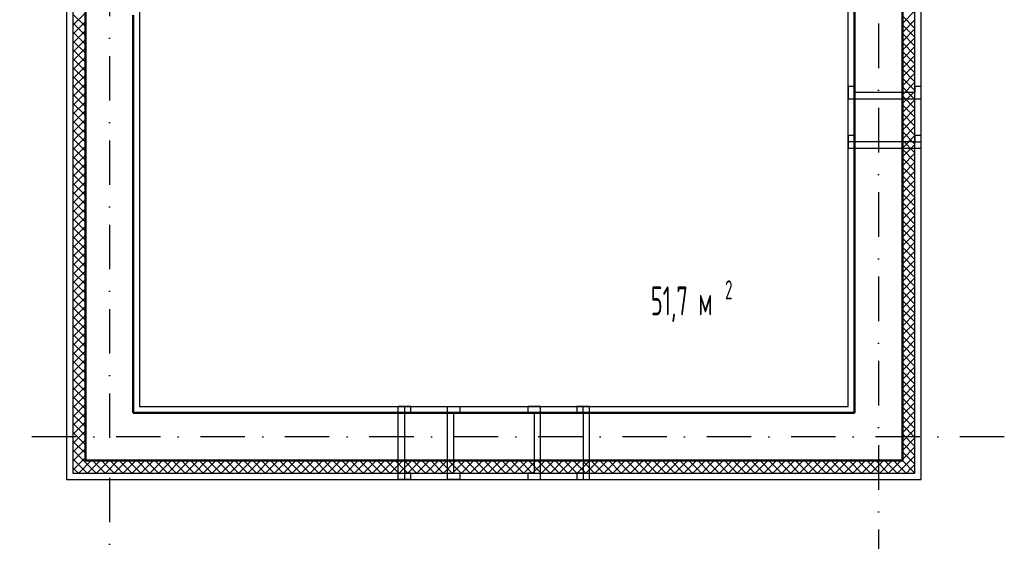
# Model space of a CAD drawing. Extents: x -1560602 to 321118, y -2308202 to -430103.
# Tile 58 of 104: x -1552702 to -1544879, y -2125006 to -2120860. Entities that reach past the tile are written whole.
import ezdxf

# ---------------------------------------------------------------- set-up
doc = ezdxf.new("R2010")
doc.units = 0
doc.header["$MEASUREMENT"] = 0
doc.linetypes.add('Dot & Dashed', pattern=[670.277762, 352.777767, -176.388884, 0, -141.111112])
doc.linetypes.add('Штрихпунктирная', pattern=[0.670278, 0.352778, -0.176389, 0, -0.141111])
doc.layers.get('0').update_dxf_attribs({"color": 255, "linetype": 'CONTINUOUS'})
for name, color, linetype in [('Оси', 253, 'Dot & Dashed'), ('Текст', 7, 'CONTINUOUS'), ('Утеплитель', 6, 'CONTINUOUS')]:
    doc.layers.add(name, color=color, linetype=linetype)
doc.layers.add('стены', color=5, linetype='CONTINUOUS', lineweight=50)
doc.styles.get("Standard").update_dxf_attribs({"font": 'spds.shx', "width": 0.7, "height": 250})

msp = doc.modelspace()

# ---------------------------------------------------------------- linework, layer by layer
at = {"color": 0, "ltscale": 100}
for p, q in [((-1545539.3, -2124514.8), (-1545539.3, -2112054.8)), ((-1552329.3, -2114434.8), (-1552329.3, -2124514.8)), ((-1551749.3, -2115014.8), (-1551749.3, -2123934.8)), ((-1546119.3, -2123934.8), (-1546119.3, -2115014.8)), ((-1546069.3, -2121389.8), (-1546119.3, -2121389.8)), ((-1546119.3, -2121389.8), (-1546119.3, -2121489.8)), ((-1546069.3, -2121439.8), (-1546069.3, -2121389.8)), ((-1545589.3, -2121439.8), (-1546069.3, -2121439.8)), ((-1545539.3, -2121389.8), (-1545589.3, -2121389.8)), ((-1545589.3, -2121389.8), (-1545589.3, -2121439.8)), ((-1545539.3, -2121489.8), (-1545539.3, -2121389.8)), ((-1546119.3, -2121489.8), (-1545539.3, -2121489.8)), ((-1546069.3, -2121779.8), (-1546119.3, -2121779.8)), ((-1546119.3, -2121779.8), (-1546119.3, -2121879.8)), ((-1546068.9, -2121829.8), (-1546119.3, -2121829.8)), ((-1546069.3, -2121829.8), (-1546069.3, -2121779.8)), ((-1545589.3, -2121829.8), (-1546069.3, -2121829.8)), ((-1545539.3, -2121779.8), (-1545589.3, -2121779.8)), ((-1545589.3, -2121779.8), (-1545589.3, -2121829.8)), ((-1545589.3, -2121829.8), (-1545539.3, -2121829.8)), ((-1545539.3, -2121879.9), (-1545539.3, -2121779.8)), ((-1546119.3, -2121879.8), (-1545539.3, -2121879.9)), ((-1551749.3, -2123934.8), (-1546119.3, -2123934.8)), ((-1549594.3, -2123934.8), (-1549694.3, -2123934.8)), ((-1549694.3, -2124514.8), (-1549694.3, -2123934.8)), ((-1549644.3, -2123934.8), (-1549644.3, -2124514.8)), ((-1549594.3, -2123984.8), (-1549594.3, -2123934.8)), ((-1549304.3, -2124514.8), (-1549304.3, -2123934.8)), ((-1549304.3, -2123934.8), (-1549204.3, -2123934.8)), ((-1549204.3, -2123934.8), (-1549204.3, -2123984.8)), ((-1548564.3, -2123934.8), (-1548664.3, -2123934.8)), ((-1548664.3, -2123934.8), (-1548664.3, -2123984.8)), ((-1548564.3, -2124514.8), (-1548564.3, -2123934.8)), ((-1548174.2, -2123934.8), (-1548274.3, -2123934.8)), ((-1548274.3, -2123934.8), (-1548274.3, -2123984.8)), ((-1548224.3, -2123984.8), (-1548224.3, -2123934.8)), ((-1548174.3, -2124514.8), (-1548174.2, -2123934.8)), ((-1549594.3, -2123984.8), (-1549644.3, -2123984.8)), ((-1549204.3, -2123984.8), (-1549254.3, -2123984.8)), ((-1549254.3, -2123984.8), (-1549254.3, -2124464.8)), ((-1548664.3, -2123984.8), (-1548614.3, -2123984.8)), ((-1548614.3, -2123984.8), (-1548614.3, -2124464.8)), ((-1548274.3, -2123984.8), (-1548224.3, -2123984.8)), ((-1548224.3, -2123984.8), (-1548224.3, -2124464.8)), ((-1552329.3, -2124514.8), (-1545539.3, -2124514.8)), ((-1549594.3, -2124514.8), (-1549694.3, -2124514.8)), ((-1549594.3, -2124464.8), (-1549644.3, -2124464.8)), ((-1549594.3, -2124514.8), (-1549594.3, -2124464.8)), ((-1549204.3, -2124514.8), (-1549304.3, -2124514.8)), ((-1549254.3, -2124464.8), (-1549204.3, -2124464.8)), ((-1549204.3, -2124464.8), (-1549204.3, -2124514.8)), ((-1548614.3, -2124464.8), (-1548664.3, -2124464.8)), ((-1548664.3, -2124464.8), (-1548664.3, -2124514.8)), ((-1548664.3, -2124514.8), (-1548564.3, -2124514.8)), ((-1548274.3, -2124464.8), (-1548274.3, -2124514.8)), ((-1548224.3, -2124464.8), (-1548274.3, -2124464.8)), ((-1548274.3, -2124514.8), (-1548174.3, -2124514.8)), ((-1548224.3, -2124464.4), (-1548224.3, -2124514.8))]:
    msp.add_line(p, q, dxfattribs=at)
at = {"layer": 'Оси', "color": 0, "linetype": 'Штрихпунктирная', "lineweight": -3, "ltscale": 1000}
for p, q in [((-1545879.3, -2109494.8), (-1545879.3, -2132549.8)), ((-1551989.3, -2113774.8), (-1551989.3, -2132549.8)), ((-1544879.3, -2124174.8), (-1556614.5, -2124174.8))]:
    msp.add_line(p, q, dxfattribs=at)
at = {"layer": 'стены', "color": 0, "ltscale": 100}
for p, q in [((-1552179.3, -2114584.8), (-1552179.3, -2124364.8)), ((-1546069.3, -2119034.8), (-1546069.3, -2123984.8)), ((-1545689.3, -2124364.8), (-1545689.3, -2119034.8)), ((-1552179.3, -2120824.8), (-1552179.3, -2124364.8)), ((-1551799.3, -2123984.8), (-1551799.3, -2120824.8)), ((-1546069.3, -2123984.8), (-1551799.3, -2123984.8)), ((-1552179.3, -2124364.8), (-1545689.3, -2124364.8))]:
    msp.add_line(p, q, dxfattribs=at)
at = {"layer": 'Утеплитель', "color": 0, "ltscale": 100}
for p, q in [((-1552279.3, -2114484.8), (-1552279.3, -2124464.8)), ((-1545589.3, -2124464.8), (-1545589.3, -2119034.8)), ((-1552279.3, -2120904.5), (-1552179.3, -2120804.5)), ((-1552179.3, -2120914.9), (-1552279.3, -2120814.9)), ((-1545689.3, -2120890.6), (-1545589.3, -2120790.6)), ((-1545589.3, -2120928.8), (-1545689.3, -2120828.8)), ((-1552279.3, -2120975.2), (-1552179.3, -2120875.2)), ((-1552179.3, -2120985.6), (-1552279.3, -2120885.6)), ((-1545689.3, -2120961.3), (-1545589.3, -2120861.3)), ((-1545589.3, -2120999.5), (-1545689.3, -2120899.5)), ((-1552279.3, -2121045.9), (-1552179.3, -2120945.9)), ((-1552179.3, -2121056.3), (-1552279.3, -2120956.3)), ((-1545689.3, -2121032), (-1545589.3, -2120932)), ((-1545589.3, -2121070.2), (-1545689.3, -2120970.2)), ((-1552279.3, -2121116.6), (-1552179.3, -2121016.6)), ((-1552179.3, -2121127), (-1552279.3, -2121027)), ((-1545689.3, -2121102.7), (-1545589.3, -2121002.7)), ((-1545589.3, -2121140.9), (-1545689.3, -2121040.9)), ((-1552279.3, -2121187.3), (-1552179.3, -2121087.3)), ((-1552179.3, -2121197.7), (-1552279.3, -2121097.7)), ((-1545689.3, -2121173.4), (-1545589.3, -2121073.4)), ((-1545589.3, -2121211.6), (-1545689.3, -2121111.6)), ((-1545689.3, -2121244.1), (-1545589.3, -2121144.1)), ((-1552279.3, -2121258), (-1552179.3, -2121158)), ((-1552179.3, -2121268.4), (-1552279.3, -2121168.4)), ((-1552279.3, -2121328.8), (-1552179.3, -2121228.8)), ((-1545589.3, -2121282.3), (-1545689.3, -2121182.3)), ((-1545689.3, -2121314.9), (-1545589.3, -2121214.9)), ((-1552179.3, -2121339.1), (-1552279.3, -2121239.1)), ((-1552279.3, -2121399.5), (-1552179.3, -2121299.5)), ((-1545589.3, -2121353), (-1545689.3, -2121253)), ((-1545689.3, -2121385.6), (-1545589.3, -2121285.6)), ((-1552179.3, -2121409.8), (-1552279.3, -2121309.8)), ((-1552279.3, -2121470.2), (-1552179.3, -2121370.2)), ((-1552179.3, -2121480.5), (-1552279.3, -2121380.5)), ((-1545589.3, -2121423.7), (-1545689.3, -2121323.7)), ((-1545689.3, -2121456.3), (-1545589.3, -2121356.3)), ((-1552279.3, -2121540.9), (-1552179.3, -2121440.9)), ((-1552179.3, -2121551.3), (-1552279.3, -2121451.3)), ((-1545589.3, -2121494.4), (-1545689.3, -2121394.4)), ((-1545689.3, -2121527), (-1545589.3, -2121427)), ((-1552279.3, -2121611.6), (-1552179.3, -2121511.6)), ((-1552179.3, -2121622), (-1552279.3, -2121522)), ((-1545589.3, -2121565.2), (-1545689.3, -2121465.2)), ((-1545689.3, -2121597.7), (-1545589.3, -2121497.7)), ((-1545589.3, -2121635.9), (-1545689.3, -2121535.9)), ((-1552279.3, -2121682.3), (-1552179.3, -2121582.3)), ((-1552179.3, -2121692.7), (-1552279.3, -2121592.7)), ((-1545689.3, -2121668.4), (-1545589.3, -2121568.4)), ((-1545589.3, -2121706.6), (-1545689.3, -2121606.6)), ((-1552279.3, -2121753), (-1552179.3, -2121653)), ((-1552179.3, -2121763.4), (-1552279.3, -2121663.4)), ((-1545689.3, -2121739.1), (-1545589.3, -2121639.1)), ((-1545589.3, -2121777.3), (-1545689.3, -2121677.3)), ((-1552279.3, -2121823.7), (-1552179.3, -2121723.7)), ((-1552179.3, -2121834.1), (-1552279.3, -2121734.1)), ((-1545689.3, -2121809.8), (-1545589.3, -2121709.8)), ((-1545589.3, -2121848), (-1545689.3, -2121748)), ((-1552279.3, -2121894.4), (-1552179.3, -2121794.4)), ((-1552179.3, -2121904.8), (-1552279.3, -2121804.8)), ((-1545689.3, -2121880.5), (-1545589.3, -2121780.5)), ((-1545589.3, -2121918.7), (-1545689.3, -2121818.7)), ((-1545689.3, -2121951.2), (-1545589.3, -2121851.2)), ((-1552279.3, -2121965.2), (-1552179.3, -2121865.2)), ((-1552179.3, -2121975.5), (-1552279.3, -2121875.5)), ((-1545589.3, -2121989.4), (-1545689.3, -2121889.4)), ((-1545689.3, -2122022), (-1545589.3, -2121922)), ((-1552279.3, -2122035.9), (-1552179.3, -2121935.9)), ((-1552179.3, -2122046.2), (-1552279.3, -2121946.2)), ((-1552279.3, -2122106.6), (-1552179.3, -2122006.6)), ((-1545589.3, -2122060.1), (-1545689.3, -2121960.1)), ((-1545689.3, -2122092.7), (-1545589.3, -2121992.7)), ((-1552179.3, -2122116.9), (-1552279.3, -2122016.9)), ((-1552279.3, -2122177.3), (-1552179.3, -2122077.3)), ((-1552179.3, -2122187.6), (-1552279.3, -2122087.6)), ((-1545589.3, -2122130.8), (-1545689.3, -2122030.8)), ((-1545689.3, -2122163.4), (-1545589.3, -2122063.4)), ((-1552279.3, -2122248), (-1552179.3, -2122148)), ((-1552179.3, -2122258.4), (-1552279.3, -2122158.4)), ((-1545589.3, -2122201.6), (-1545689.3, -2122101.6)), ((-1545689.3, -2122234.1), (-1545589.3, -2122134.1)), ((-1552279.3, -2122318.7), (-1552179.3, -2122218.7)), ((-1552179.3, -2122329.1), (-1552279.3, -2122229.1)), ((-1545589.3, -2122272.3), (-1545689.3, -2122172.3)), ((-1545689.3, -2122304.8), (-1545589.3, -2122204.8)), ((-1545589.3, -2122343), (-1545689.3, -2122243)), ((-1552279.3, -2122389.4), (-1552179.3, -2122289.4)), ((-1552179.3, -2122399.8), (-1552279.3, -2122299.8)), ((-1545689.3, -2122375.5), (-1545589.3, -2122275.5)), ((-1545589.3, -2122413.7), (-1545689.3, -2122313.7)), ((-1552279.3, -2122460.1), (-1552179.3, -2122360.1)), ((-1552179.3, -2122470.5), (-1552279.3, -2122370.5)), ((-1545689.3, -2122446.2), (-1545589.3, -2122346.2)), ((-1545589.3, -2122484.4), (-1545689.3, -2122384.4)), ((-1552279.3, -2122530.8), (-1552179.3, -2122430.8)), ((-1552179.3, -2122541.2), (-1552279.3, -2122441.2)), ((-1545689.3, -2122516.9), (-1545589.3, -2122416.9)), ((-1545589.3, -2122555.1), (-1545689.3, -2122455.1)), ((-1552279.3, -2122601.5), (-1552179.3, -2122501.5)), ((-1552179.3, -2122611.9), (-1552279.3, -2122511.9)), ((-1545689.3, -2122587.6), (-1545589.3, -2122487.6)), ((-1545589.3, -2122625.8), (-1545689.3, -2122525.8)), ((-1545689.3, -2122658.4), (-1545589.3, -2122558.4)), ((-1552279.3, -2122672.3), (-1552179.3, -2122572.3)), ((-1552179.3, -2122682.6), (-1552279.3, -2122582.6)), ((-1545589.3, -2122696.5), (-1545689.3, -2122596.5)), ((-1545689.3, -2122729.1), (-1545589.3, -2122629.1)), ((-1552279.3, -2122743), (-1552179.3, -2122643)), ((-1552179.3, -2122753.3), (-1552279.3, -2122653.3)), ((-1552279.3, -2122813.7), (-1552179.3, -2122713.7)), ((-1545589.3, -2122767.2), (-1545689.3, -2122667.2)), ((-1545689.3, -2122799.8), (-1545589.3, -2122699.8)), ((-1552179.3, -2122824), (-1552279.3, -2122724)), ((-1552279.3, -2122884.4), (-1552179.3, -2122784.4)), ((-1545589.3, -2122837.9), (-1545689.3, -2122737.9)), ((-1545689.3, -2122870.5), (-1545589.3, -2122770.5)), ((-1552179.3, -2122894.8), (-1552279.3, -2122794.8)), ((-1552279.3, -2122955.1), (-1552179.3, -2122855.1)), ((-1552179.3, -2122965.5), (-1552279.3, -2122865.5)), ((-1545589.3, -2122908.7), (-1545689.3, -2122808.7)), ((-1545689.3, -2122941.2), (-1545589.3, -2122841.2)), ((-1552279.3, -2123025.8), (-1552179.3, -2122925.8)), ((-1552179.3, -2123036.2), (-1552279.3, -2122936.2)), ((-1545589.3, -2122979.4), (-1545689.3, -2122879.4)), ((-1545689.3, -2123011.9), (-1545589.3, -2122911.9)), ((-1545589.3, -2123050.1), (-1545689.3, -2122950.1)), ((-1552279.3, -2123096.5), (-1552179.3, -2122996.5)), ((-1552179.3, -2123106.9), (-1552279.3, -2123006.9)), ((-1545689.3, -2123082.6), (-1545589.3, -2122982.6)), ((-1545589.3, -2123120.8), (-1545689.3, -2123020.8)), ((-1552279.3, -2123167.2), (-1552179.3, -2123067.2)), ((-1552179.3, -2123177.6), (-1552279.3, -2123077.6)), ((-1545689.3, -2123153.3), (-1545589.3, -2123053.3)), ((-1545589.3, -2123191.5), (-1545689.3, -2123091.5)), ((-1552279.3, -2123237.9), (-1552179.3, -2123137.9)), ((-1552179.3, -2123248.3), (-1552279.3, -2123148.3)), ((-1545689.3, -2123224), (-1545589.3, -2123124)), ((-1545589.3, -2123262.2), (-1545689.3, -2123162.2)), ((-1552279.3, -2123308.7), (-1552179.3, -2123208.7)), ((-1552179.3, -2123319), (-1552279.3, -2123219)), ((-1545689.3, -2123294.7), (-1545589.3, -2123194.7)), ((-1545589.3, -2123332.9), (-1545689.3, -2123232.9)), ((-1552279.3, -2123379.4), (-1552179.3, -2123279.4)), ((-1552179.3, -2123389.7), (-1552279.3, -2123289.7)), ((-1545689.3, -2123365.5), (-1545589.3, -2123265.5)), ((-1545589.3, -2123403.6), (-1545689.3, -2123303.6)), ((-1545689.3, -2123436.2), (-1545589.3, -2123336.2)), ((-1552279.3, -2123450.1), (-1552179.3, -2123350.1)), ((-1552179.3, -2123460.4), (-1552279.3, -2123360.4)), ((-1545589.3, -2123474.3), (-1545689.3, -2123374.3)), ((-1545689.3, -2123506.9), (-1545589.3, -2123406.9)), ((-1552279.3, -2123520.8), (-1552179.3, -2123420.8)), ((-1552179.3, -2123531.1), (-1552279.3, -2123431.1)), ((-1552279.3, -2123591.5), (-1552179.3, -2123491.5)), ((-1545589.3, -2123545.1), (-1545689.3, -2123445.1)), ((-1545689.3, -2123577.6), (-1545589.3, -2123477.6)), ((-1552179.3, -2123601.9), (-1552279.3, -2123501.9)), ((-1552279.3, -2123662.2), (-1552179.3, -2123562.2)), ((-1552179.3, -2123672.6), (-1552279.3, -2123572.6)), ((-1545589.3, -2123615.8), (-1545689.3, -2123515.8)), ((-1545689.3, -2123648.3), (-1545589.3, -2123548.3)), ((-1552279.3, -2123732.9), (-1552179.3, -2123632.9)), ((-1552179.3, -2123743.3), (-1552279.3, -2123643.3)), ((-1545589.3, -2123686.5), (-1545689.3, -2123586.5)), ((-1545689.3, -2123719), (-1545589.3, -2123619)), ((-1552279.3, -2123803.6), (-1552179.3, -2123703.6)), ((-1552179.3, -2123814), (-1552279.3, -2123714)), ((-1545589.3, -2123757.2), (-1545689.3, -2123657.2)), ((-1545689.3, -2123789.7), (-1545589.3, -2123689.7)), ((-1545589.3, -2123827.9), (-1545689.3, -2123727.9)), ((-1552279.3, -2123874.3), (-1552179.3, -2123774.3)), ((-1552179.3, -2123884.7), (-1552279.3, -2123784.7)), ((-1545689.3, -2123860.4), (-1545589.3, -2123760.4)), ((-1545589.3, -2123898.6), (-1545689.3, -2123798.6)), ((-1552279.3, -2123945.1), (-1552179.3, -2123845.1)), ((-1552179.3, -2123955.4), (-1552279.3, -2123855.4)), ((-1545689.3, -2123931.1), (-1545589.3, -2123831.1)), ((-1545589.3, -2123969.3), (-1545689.3, -2123869.3)), ((-1552279.3, -2124015.8), (-1552179.3, -2123915.8)), ((-1552179.3, -2124026.1), (-1552279.3, -2123926.1)), ((-1545689.3, -2124001.9), (-1545589.3, -2123901.9)), ((-1545589.3, -2124040), (-1545689.3, -2123940)), ((-1552279.3, -2124086.5), (-1552179.3, -2123986.5)), ((-1552179.3, -2124096.8), (-1552279.3, -2123996.8)), ((-1545689.3, -2124072.6), (-1545589.3, -2123972.6)), ((-1545589.3, -2124110.7), (-1545689.3, -2124010.7)), ((-1545689.3, -2124143.3), (-1545589.3, -2124043.3)), ((-1552279.3, -2124157.2), (-1552179.3, -2124057.2)), ((-1552179.3, -2124167.5), (-1552279.3, -2124067.5)), ((-1545589.3, -2124181.5), (-1545689.3, -2124081.5)), ((-1545689.3, -2124214), (-1545589.3, -2124114)), ((-1552279.3, -2124227.9), (-1552179.3, -2124127.9)), ((-1552179.3, -2124238.3), (-1552279.3, -2124138.3)), ((-1552279.3, -2124298.6), (-1552179.3, -2124198.6)), ((-1545589.3, -2124252.2), (-1545689.3, -2124152.2)), ((-1545689.3, -2124284.7), (-1545589.3, -2124184.7)), ((-1552179.3, -2124309), (-1552279.3, -2124209)), ((-1552279.3, -2124369.3), (-1552179.3, -2124269.3)), ((-1552186.8, -2124372.2), (-1552279.3, -2124279.7)), ((-1545589.3, -2124322.9), (-1545689.3, -2124222.9)), ((-1545689.3, -2124355.4), (-1545589.3, -2124255.4)), ((-1552279.3, -2124440), (-1552179.3, -2124340)), ((-1552222.1, -2124407.6), (-1552279.3, -2124350.4)), ((-1545589.3, -2124393.6), (-1545689.3, -2124293.6)), ((-1545658.7, -2124395.5), (-1545589.3, -2124326.1)), ((-1552257.5, -2124442.9), (-1552279.3, -2124421.1)), ((-1552233.4, -2124464.8), (-1552133.4, -2124364.8)), ((-1552164.9, -2124464.8), (-1552222.1, -2124407.6)), ((-1552094.2, -2124464.8), (-1552186.8, -2124372.2)), ((-1552162.7, -2124464.8), (-1552062.7, -2124364.8)), ((-1552023.5, -2124464.8), (-1552123.5, -2124364.8)), ((-1552092, -2124464.8), (-1551992, -2124364.8)), ((-1551952.8, -2124464.8), (-1552052.8, -2124364.8)), ((-1552021.2, -2124464.8), (-1551921.2, -2124364.8)), ((-1551882.1, -2124464.8), (-1551982.1, -2124364.8)), ((-1551950.5, -2124464.8), (-1551850.5, -2124364.8)), ((-1551811.3, -2124464.8), (-1551911.3, -2124364.8)), ((-1551879.8, -2124464.8), (-1551779.8, -2124364.8)), ((-1551740.6, -2124464.8), (-1551840.6, -2124364.8)), ((-1551809.1, -2124464.8), (-1551709.1, -2124364.8)), ((-1551669.9, -2124464.8), (-1551769.9, -2124364.8)), ((-1551738.4, -2124464.8), (-1551638.4, -2124364.8)), ((-1551599.2, -2124464.8), (-1551699.2, -2124364.8)), ((-1551667.7, -2124464.8), (-1551567.7, -2124364.8)), ((-1551528.5, -2124464.8), (-1551628.5, -2124364.8)), ((-1551597, -2124464.8), (-1551497, -2124364.8)), ((-1551457.8, -2124464.8), (-1551557.8, -2124364.8)), ((-1551526.3, -2124464.8), (-1551426.3, -2124364.8)), ((-1551387.1, -2124464.8), (-1551487.1, -2124364.8)), ((-1551455.6, -2124464.8), (-1551355.6, -2124364.8)), ((-1551316.4, -2124464.8), (-1551416.4, -2124364.8)), ((-1551384.8, -2124464.8), (-1551284.8, -2124364.8)), ((-1551245.7, -2124464.8), (-1551345.7, -2124364.8)), ((-1551314.1, -2124464.8), (-1551214.1, -2124364.8)), ((-1551175, -2124464.8), (-1551275, -2124364.8)), ((-1551243.4, -2124464.8), (-1551143.4, -2124364.8)), ((-1551104.2, -2124464.8), (-1551204.2, -2124364.8)), ((-1551172.7, -2124464.8), (-1551072.7, -2124364.8)), ((-1551033.5, -2124464.8), (-1551133.5, -2124364.8)), ((-1551102, -2124464.8), (-1551002, -2124364.8)), ((-1550962.8, -2124464.8), (-1551062.8, -2124364.8)), ((-1551031.3, -2124464.8), (-1550931.3, -2124364.8)), ((-1550892.1, -2124464.8), (-1550992.1, -2124364.8)), ((-1550960.6, -2124464.8), (-1550860.6, -2124364.8)), ((-1550821.4, -2124464.8), (-1550921.4, -2124364.8)), ((-1550889.9, -2124464.8), (-1550789.9, -2124364.8)), ((-1550750.7, -2124464.8), (-1550850.7, -2124364.8)), ((-1550819.2, -2124464.8), (-1550719.2, -2124364.8)), ((-1550680, -2124464.8), (-1550780, -2124364.8)), ((-1550748.5, -2124464.8), (-1550648.5, -2124364.8)), ((-1550609.3, -2124464.8), (-1550709.3, -2124364.8)), ((-1550677.7, -2124464.8), (-1550577.7, -2124364.8)), ((-1550538.6, -2124464.8), (-1550638.6, -2124364.8)), ((-1550607, -2124464.8), (-1550507, -2124364.8)), ((-1550467.8, -2124464.8), (-1550567.8, -2124364.8)), ((-1550536.3, -2124464.8), (-1550436.3, -2124364.8)), ((-1550397.1, -2124464.8), (-1550497.1, -2124364.8)), ((-1550465.6, -2124464.8), (-1550365.6, -2124364.8)), ((-1550326.4, -2124464.8), (-1550426.4, -2124364.8)), ((-1550394.9, -2124464.8), (-1550294.9, -2124364.8)), ((-1550255.7, -2124464.8), (-1550355.7, -2124364.8)), ((-1550324.2, -2124464.8), (-1550224.2, -2124364.8)), ((-1550185, -2124464.8), (-1550285, -2124364.8)), ((-1550253.5, -2124464.8), (-1550153.5, -2124364.8)), ((-1550114.3, -2124464.8), (-1550214.3, -2124364.8)), ((-1550182.8, -2124464.8), (-1550082.8, -2124364.8)), ((-1550043.6, -2124464.8), (-1550143.6, -2124364.8)), ((-1550112.1, -2124464.8), (-1550012.1, -2124364.8)), ((-1549972.9, -2124464.8), (-1550072.9, -2124364.8)), ((-1550041.3, -2124464.8), (-1549941.3, -2124364.8)), ((-1549902.2, -2124464.8), (-1550002.2, -2124364.8)), ((-1549970.6, -2124464.8), (-1549870.6, -2124364.8)), ((-1549831.4, -2124464.8), (-1549931.4, -2124364.8)), ((-1549899.9, -2124464.8), (-1549799.9, -2124364.8)), ((-1549760.7, -2124464.8), (-1549860.7, -2124364.8)), ((-1549829.2, -2124464.8), (-1549729.2, -2124364.8)), ((-1549690, -2124464.8), (-1549790, -2124364.8)), ((-1549758.5, -2124464.8), (-1549658.5, -2124364.8)), ((-1549619.3, -2124464.8), (-1549719.3, -2124364.8)), ((-1549687.8, -2124464.8), (-1549587.8, -2124364.8)), ((-1549548.6, -2124464.8), (-1549648.6, -2124364.8)), ((-1549617.1, -2124464.8), (-1549517.1, -2124364.8)), ((-1549477.9, -2124464.8), (-1549577.9, -2124364.8)), ((-1549546.4, -2124464.8), (-1549446.4, -2124364.8)), ((-1549407.2, -2124464.8), (-1549507.2, -2124364.8)), ((-1549475.7, -2124464.8), (-1549375.7, -2124364.8)), ((-1549336.5, -2124464.8), (-1549436.5, -2124364.8)), ((-1549404.9, -2124464.8), (-1549304.9, -2124364.8)), ((-1549265.8, -2124464.8), (-1549365.8, -2124364.8)), ((-1549334.2, -2124464.8), (-1549234.2, -2124364.8)), ((-1549195.1, -2124464.8), (-1549295.1, -2124364.8)), ((-1549263.5, -2124464.8), (-1549163.5, -2124364.8)), ((-1549124.3, -2124464.8), (-1549224.3, -2124364.8)), ((-1549192.8, -2124464.8), (-1549092.8, -2124364.8)), ((-1549053.6, -2124464.8), (-1549153.6, -2124364.8)), ((-1549122.1, -2124464.8), (-1549022.1, -2124364.8)), ((-1548982.9, -2124464.8), (-1549082.9, -2124364.8)), ((-1549051.4, -2124464.8), (-1548951.4, -2124364.8)), ((-1548912.2, -2124464.8), (-1549012.2, -2124364.8)), ((-1548980.7, -2124464.8), (-1548880.7, -2124364.8)), ((-1548841.5, -2124464.8), (-1548941.5, -2124364.8)), ((-1548910, -2124464.8), (-1548810, -2124364.8)), ((-1548770.8, -2124464.8), (-1548870.8, -2124364.8)), ((-1548839.3, -2124464.8), (-1548739.3, -2124364.8)), ((-1548700.1, -2124464.8), (-1548800.1, -2124364.8)), ((-1548768.6, -2124464.8), (-1548668.6, -2124364.8)), ((-1548629.4, -2124464.8), (-1548729.4, -2124364.8)), ((-1548697.8, -2124464.8), (-1548597.8, -2124364.8)), ((-1548558.7, -2124464.8), (-1548658.7, -2124364.8)), ((-1548627.1, -2124464.8), (-1548527.1, -2124364.8)), ((-1548487.9, -2124464.8), (-1548587.9, -2124364.8)), ((-1548556.4, -2124464.8), (-1548456.4, -2124364.8)), ((-1548417.2, -2124464.8), (-1548517.2, -2124364.8)), ((-1548485.7, -2124464.8), (-1548385.7, -2124364.8)), ((-1548346.5, -2124464.8), (-1548446.5, -2124364.8)), ((-1548415, -2124464.8), (-1548315, -2124364.8)), ((-1548275.8, -2124464.8), (-1548375.8, -2124364.8)), ((-1548344.3, -2124464.8), (-1548244.3, -2124364.8)), ((-1548205.1, -2124464.8), (-1548305.1, -2124364.8)), ((-1548273.6, -2124464.8), (-1548173.6, -2124364.8)), ((-1548134.4, -2124464.8), (-1548234.4, -2124364.8)), ((-1548202.9, -2124464.8), (-1548102.9, -2124364.8)), ((-1548063.7, -2124464.8), (-1548163.7, -2124364.8)), ((-1548132.2, -2124464.8), (-1548032.2, -2124364.8)), ((-1547993, -2124464.8), (-1548093, -2124364.8)), ((-1548061.4, -2124464.8), (-1547961.4, -2124364.8)), ((-1547922.3, -2124464.8), (-1548022.3, -2124364.8)), ((-1547990.7, -2124464.8), (-1547890.7, -2124364.8)), ((-1547851.6, -2124464.8), (-1547951.6, -2124364.8)), ((-1547920, -2124464.8), (-1547820, -2124364.8)), ((-1547780.8, -2124464.8), (-1547880.8, -2124364.8)), ((-1547849.3, -2124464.8), (-1547749.3, -2124364.8)), ((-1547710.1, -2124464.8), (-1547810.1, -2124364.8)), ((-1547778.6, -2124464.8), (-1547678.6, -2124364.8)), ((-1547639.4, -2124464.8), (-1547739.4, -2124364.8)), ((-1547707.9, -2124464.8), (-1547607.9, -2124364.8)), ((-1547568.7, -2124464.8), (-1547668.7, -2124364.8)), ((-1547637.2, -2124464.8), (-1547537.2, -2124364.8)), ((-1547498, -2124464.8), (-1547598, -2124364.8)), ((-1547566.5, -2124464.8), (-1547466.5, -2124364.8)), ((-1547427.3, -2124464.8), (-1547527.3, -2124364.8)), ((-1547495.8, -2124464.8), (-1547395.8, -2124364.8)), ((-1547356.6, -2124464.8), (-1547456.6, -2124364.8)), ((-1547425.1, -2124464.8), (-1547325.1, -2124364.8)), ((-1547285.9, -2124464.8), (-1547385.9, -2124364.8)), ((-1547354.3, -2124464.8), (-1547254.3, -2124364.8)), ((-1547215.2, -2124464.8), (-1547315.2, -2124364.8)), ((-1547283.6, -2124464.8), (-1547183.6, -2124364.8)), ((-1547144.4, -2124464.8), (-1547244.4, -2124364.8)), ((-1547212.9, -2124464.8), (-1547112.9, -2124364.8)), ((-1547073.7, -2124464.8), (-1547173.7, -2124364.8)), ((-1547142.2, -2124464.8), (-1547042.2, -2124364.8)), ((-1547003, -2124464.8), (-1547103, -2124364.8)), ((-1547071.5, -2124464.8), (-1546971.5, -2124364.8)), ((-1546932.3, -2124464.8), (-1547032.3, -2124364.8)), ((-1547000.8, -2124464.8), (-1546900.8, -2124364.8)), ((-1546861.6, -2124464.8), (-1546961.6, -2124364.8)), ((-1546930.1, -2124464.8), (-1546830.1, -2124364.8)), ((-1546790.9, -2124464.8), (-1546890.9, -2124364.8)), ((-1546859.4, -2124464.8), (-1546759.4, -2124364.8)), ((-1546720.2, -2124464.8), (-1546820.2, -2124364.8)), ((-1546788.7, -2124464.8), (-1546688.7, -2124364.8)), ((-1546649.5, -2124464.8), (-1546749.5, -2124364.8)), ((-1546717.9, -2124464.8), (-1546617.9, -2124364.8)), ((-1546578.8, -2124464.8), (-1546678.8, -2124364.8)), ((-1546647.2, -2124464.8), (-1546547.2, -2124364.8)), ((-1546508, -2124464.8), (-1546608, -2124364.8)), ((-1546576.5, -2124464.8), (-1546476.5, -2124364.8)), ((-1546437.3, -2124464.8), (-1546537.3, -2124364.8)), ((-1546505.8, -2124464.8), (-1546405.8, -2124364.8)), ((-1546366.6, -2124464.8), (-1546466.6, -2124364.8)), ((-1546435.1, -2124464.8), (-1546335.1, -2124364.8)), ((-1546295.9, -2124464.8), (-1546395.9, -2124364.8)), ((-1546364.4, -2124464.8), (-1546264.4, -2124364.8)), ((-1546225.2, -2124464.8), (-1546325.2, -2124364.8)), ((-1546293.7, -2124464.8), (-1546193.7, -2124364.8)), ((-1546154.5, -2124464.8), (-1546254.5, -2124364.8)), ((-1546223, -2124464.8), (-1546123, -2124364.8)), ((-1546083.8, -2124464.8), (-1546183.8, -2124364.8)), ((-1546152.3, -2124464.8), (-1546052.3, -2124364.8)), ((-1546013.1, -2124464.8), (-1546113.1, -2124364.8)), ((-1546081.5, -2124464.8), (-1545981.5, -2124364.8)), ((-1545942.4, -2124464.8), (-1546042.4, -2124364.8)), ((-1546010.8, -2124464.8), (-1545910.8, -2124364.8)), ((-1545871.7, -2124464.8), (-1545971.7, -2124364.8)), ((-1545940.1, -2124464.8), (-1545840.1, -2124364.8)), ((-1545800.9, -2124464.8), (-1545900.9, -2124364.8)), ((-1545869.4, -2124464.8), (-1545769.4, -2124364.8)), ((-1545730.2, -2124464.8), (-1545830.2, -2124364.8)), ((-1545798.7, -2124464.8), (-1545698.7, -2124364.8)), ((-1545659.5, -2124464.8), (-1545759.5, -2124364.8)), ((-1545728, -2124464.8), (-1545658.7, -2124395.5)), ((-1545589.3, -2124464.3), (-1545689.3, -2124364.3)), ((-1545657.3, -2124464.8), (-1545623.3, -2124430.8)), ((-1545623.3, -2124430.8), (-1545589.3, -2124396.8)), ((-1552279.3, -2124464.8), (-1545589.3, -2124464.8)), ((-1552235.6, -2124464.8), (-1552257.5, -2124442.9))]:
    msp.add_line(p, q, dxfattribs=at)

# ---------------------------------------------------------------- texts
at = {"layer": 'Текст', "color": 0, "width": 0.7}
for s, height, p in [('2', 151.8, (-1547097.8, -2123083.3)), ('51,7 м', 230, (-1547687.7, -2123209.8))]:
    msp.add_text(s, height=height, dxfattribs=at).set_placement(p)

doc.saveas('drawing.dxf')
